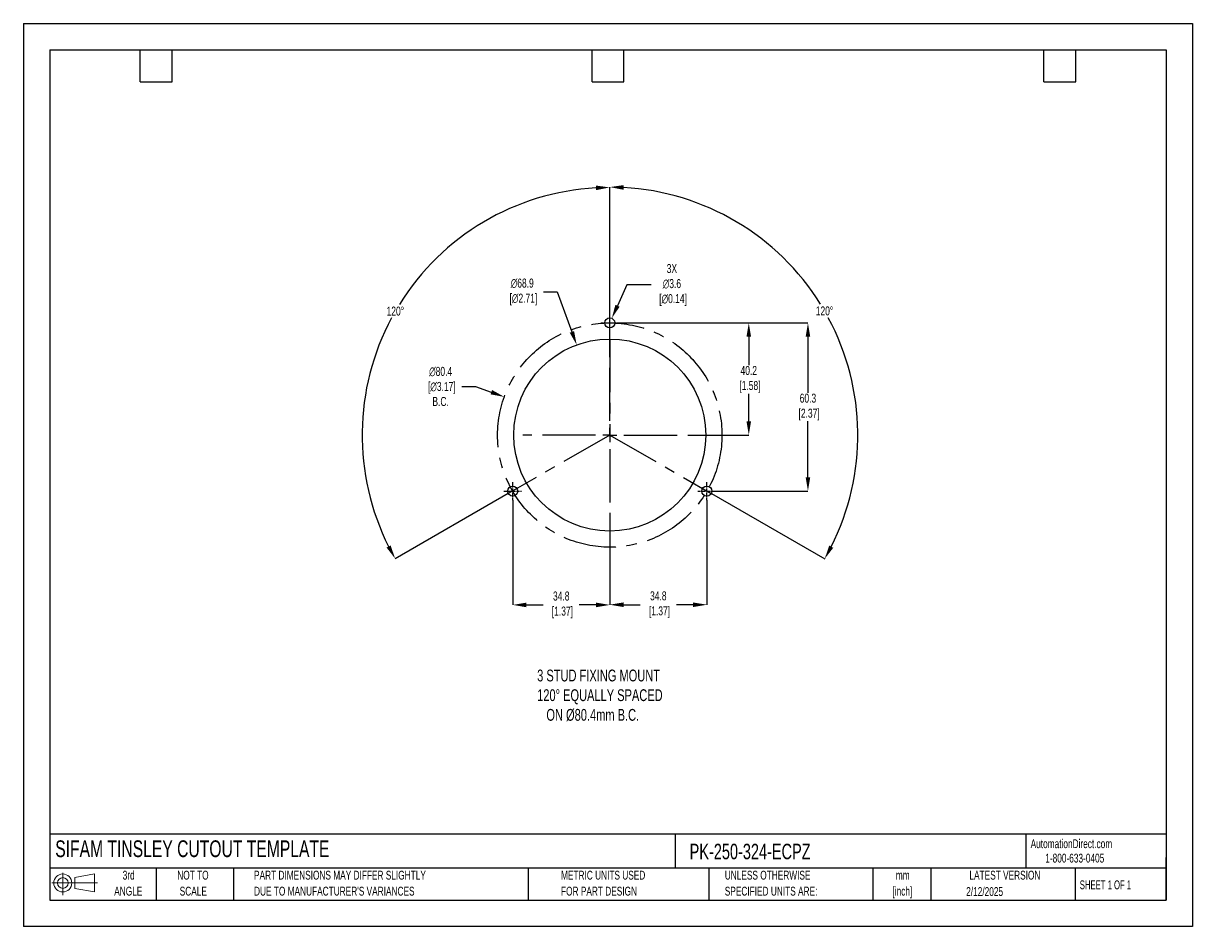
# Model space of a CAD drawing. Header units: millimetres. Extents: x 0 to 419, y 0 to 324.
import ezdxf

# ---------------------------------------------------------------- set-up
doc = ezdxf.new("R2010")
doc.units = ezdxf.units.MM
doc.header["$LTSCALE"] = 1.5
doc.header["$PDSIZE"] = -1
doc.linetypes.add('CENTERX2', pattern=[20.32, 12.7, -2.54, 2.54, -2.54])
for name, color, linetype in [('1', 7, 'Continuous'), ('CENTER', 40, 'CENTERX2'), ('SLD-DEFPOINTS', 7, 'Continuous')]:
    doc.layers.add(name, color=color, linetype=linetype)
doc.layers.add('DIMENSIONS', color=140, linetype='Continuous', lineweight=25)
doc.layers.add('TEXT', color=140, linetype='Continuous', lineweight=25)
doc.styles.add('SLDTEXTSTYLE0', font='TXT', dxfattribs={"width": 0.7})
doc.styles.add('SLDTEXTSTYLE1', font='TXT', dxfattribs={"width": 0.65})
doc.dimstyles.new('SLDDIMSTYLE0', dxfattribs={"dimtxt": 3.237012, "dimasz": 4.953, "dimexe": 0, "dimexo": 0.0625, "dimgap": 0.809253, "dimtad": 0, "dimtih": 1, "dimtoh": 1, "dimrnd": 1e-09, "dimzin": 12, "dimdsep": 46, "dimtxsty": 'SLDTEXTSTYLE0', "dimsah": 1, "dimcen": 0, "dimadec": 0, "dimazin": 3, "dimtfac": 1, "dimtofl": 0, "dimtmove": 0, "dimatfit": 3, "dimfxl": 0, "dimfrac": 2, "dimtolj": 1, "dimtzin": 12, "dimarcsym": 0})

# ---------------------------------------------------------------- blocks, each defined once
blk = doc.blocks.new('Block11')
at = {"color": 7, "linetype": 'Continuous', "lineweight": 18}
for p, q in [((0, 4.32), (16.31, 4.32)), ((3.88, 7.97), (3.88, 0)), ((8.22, 6.25), (15.26, 7.55)), ((8.22, 2.39), (8.22, 6.25)), ((15.26, 7.55), (15.26, 1.1)), ((8.22, 2.39), (15.26, 1.1))]:
    blk.add_line(p, q, dxfattribs=at)
for radius in [3.23, 1.93]:
    blk.add_circle((3.88, 4.32), radius, dxfattribs=at)
blk = doc.blocks.new('Block12')
at = {"layer": 'SLD-DEFPOINTS'}
blk.add_blockref('Block11', (0, 0), dxfattribs=at)
blk = doc.blocks.new('SW_NOTE_0_1')
at = {"layer": 'TEXT', "color": 0, "linetype": 'CENTERX2', "lineweight": 18, "char_height": 3.175, "attachment_point": 2, "style": 'SLDTEXTSTYLE0'}
for s, insert in [('mm', (4.27, 4.09)), ('[inch]', (4.14, -1.64))]:
    blk.add_mtext(s, dxfattribs=dict(at, insert=insert))
blk = doc.blocks.new('SW_NOTE_0_2')
at = {"layer": 'TEXT', "color": 0, "linetype": 'CENTERX2', "lineweight": 18, "char_height": 3.175, "attachment_point": 1, "style": 'SLDTEXTSTYLE0'}
for s, insert in [('UNLESS OTHERWISE', (0, 4.09)), ('SPECIFIED UNITS ARE:', (0, -1.64))]:
    blk.add_mtext(s, dxfattribs=dict(at, insert=insert))
blk = doc.blocks.new('SW_NOTE_0_3')
at = {"layer": 'TEXT', "color": 0, "linetype": 'CENTERX2', "lineweight": 18, "char_height": 3.175, "attachment_point": 1, "style": 'SLDTEXTSTYLE0'}
for s, insert in [('PART DIMENSIONS MAY DIFFER SLIGHTLY', (0, 4.09)), ("DUE TO MANUFACTURER'S VARIANCES", (0, -1.64))]:
    blk.add_mtext(s, dxfattribs=dict(at, insert=insert))
blk = doc.blocks.new('SW_NOTE_0_4')
at = {"layer": 'TEXT', "color": 0, "linetype": 'CENTERX2', "lineweight": 18, "char_height": 3.175, "attachment_point": 2, "style": 'SLDTEXTSTYLE0'}
for s, insert in [('NOT TO', (7.89, 4.09)), ('SCALE', (8.03, -1.64))]:
    blk.add_mtext(s, dxfattribs=dict(at, insert=insert))
blk = doc.blocks.new('SW_NOTE_0_5')
at = {"layer": 'TEXT', "color": 0, "linetype": 'CENTERX2', "lineweight": 18, "char_height": 3.175, "attachment_point": 2, "style": 'SLDTEXTSTYLE0'}
for s, insert in [('3rd', (3.47, 4.09)), ('ANGLE', (3.33, -1.64))]:
    blk.add_mtext(s, dxfattribs=dict(at, insert=insert))
blk = doc.blocks.new('SW_NOTE_0_6')
at = {"layer": 'TEXT', "color": 0, "linetype": 'CENTERX2', "lineweight": 18, "char_height": 3.175, "attachment_point": 1, "style": 'SLDTEXTSTYLE0'}
for s, insert in [('METRIC UNITS USED', (0, 4.09)), ('FOR PART DESIGN', (0, -1.64))]:
    blk.add_mtext(s, dxfattribs=dict(at, insert=insert))
blk = doc.blocks.new('SW_CENTERMARKSYMBOL_0')
at = {"layer": 'CENTER', "color": 0}
for p, q in [((0, 5.08), (0, 31.2)), ((-5.08, 0), (-31.2, 0)), ((0, 0), (-2.54, 0)), ((0, 0), (0, 2.54)), ((0, 0), (0, -2.54)), ((0, 0), (2.54, 0)), ((5.08, 0), (31.2, 0)), ((0, -5.08), (0, -31.2))]:
    blk.add_line(p, q, dxfattribs=at)
blk = doc.blocks.new('*D23')
at = {"layer": 'Defpoints', "color": 0}
for p in [(213.38, 216.45), (248.18, 156.15), (281.22, 156.15)]:
    blk.add_point(p, dxfattribs=at)
at = {"layer": 'DIMENSIONS', "color": 0, "lineweight": -2}
for p, q in [((213.44, 216.45), (281.22, 216.45)), ((281.22, 211.5), (281.22, 191.43)), ((281.22, 161.11), (281.22, 181.18)), ((248.24, 156.15), (281.22, 156.15))]:
    blk.add_line(p, q, dxfattribs=at)
at = {"layer": 'DIMENSIONS', "color": 0}
for points in [[(280.4, 211.5), (282.05, 211.5), (281.22, 216.45)], [(280.4, 161.11), (282.05, 161.11), (281.22, 156.15)]]:
    blk.add_solid(points, dxfattribs=at)
at = {"layer": 'DIMENSIONS', "color": 0, "insert": (281.22, 186.3), "char_height": 3.237, "attachment_point": 5, "style": 'SLDTEXTSTYLE0'}
blk.add_mtext('\\A1;60.3\\P [2.37]', dxfattribs=at)
blk = doc.blocks.new('*D24')
at = {"layer": 'Defpoints', "color": 0}
for p in [(213.38, 216.45), (241.38, 176.25), (260.01, 176.25)]:
    blk.add_point(p, dxfattribs=at)
at = {"layer": 'DIMENSIONS', "color": 0, "lineweight": -2}
for p, q in [((213.44, 216.45), (248.45, 216.45)), ((251.49, 216.45), (260.01, 216.45)), ((260.01, 211.5), (260.01, 201.34)), ((260.01, 181.21), (260.01, 191.09)), ((241.44, 176.25), (260.01, 176.25))]:
    blk.add_line(p, q, dxfattribs=at)
at = {"layer": 'DIMENSIONS', "color": 0}
for points in [[(259.19, 211.5), (260.84, 211.5), (260.01, 216.45)], [(259.19, 181.21), (260.84, 181.21), (260.01, 176.25)]]:
    blk.add_solid(points, dxfattribs=at)
at = {"layer": 'DIMENSIONS', "color": 0, "insert": (260.01, 196.22), "char_height": 3.237, "attachment_point": 5, "style": 'SLDTEXTSTYLE0'}
blk.add_mtext('\\A1;40.2\\P [1.58]', dxfattribs=at)
blk = doc.blocks.new('*D28')
at = {"layer": 'Defpoints', "color": 0}
for p in [(153.14, 244.27), (210.19, 207.25), (210.19, 176.25), (210.19, 176.25), (173.81, 155.29)]:
    blk.add_point(p, dxfattribs=at)
at = {"layer": 'DIMENSIONS', "color": 0, "lineweight": -2}
for p, q in [((210.19, 207.32), (210.19, 265.03)), ((173.75, 155.26), (133.27, 131.93))]:
    blk.add_line(p, q, dxfattribs=at)
for start, end in [(93.1972, 148.1485), (151.7693, 206.7537)]:
    blk.add_arc((210.19, 176.25), 88.77, start, end, dxfattribs=at)
at = {"layer": 'DIMENSIONS', "color": 0}
for points in [[(205.21, 265.71), (205.26, 264.06), (210.19, 265.03)], [(131.64, 136.68), (130.19, 135.9), (133.27, 131.93)]]:
    blk.add_solid(points, dxfattribs=at)
at = {"layer": 'DIMENSIONS', "color": 0, "insert": (133.33, 220.67), "char_height": 3.237, "attachment_point": 5, "style": 'SLDTEXTSTYLE0'}
blk.add_mtext('\\A1;120°', dxfattribs=at)
blk = doc.blocks.new('*D29')
at = {"layer": 'Defpoints', "color": 0}
for p in [(210.19, 207.25), (297.74, 191.74), (210.19, 176.25), (210.19, 176.25), (246.57, 155.29)]:
    blk.add_point(p, dxfattribs=at)
at = {"layer": 'DIMENSIONS', "color": 0, "lineweight": -2}
for p, q in [((210.19, 207.32), (210.19, 265.16)), ((246.62, 155.26), (287.22, 131.87))]:
    blk.add_line(p, q, dxfattribs=at)
for start, end in [(31.8486, 86.8077), (333.2414, 28.2334)]:
    blk.add_arc((210.19, 176.25), 88.91, start, end, dxfattribs=at)
at = {"layer": 'DIMENSIONS', "color": 0}
for points in [[(215.11, 264.2), (215.16, 265.85), (210.19, 265.16)], [(290.3, 135.83), (288.85, 136.62), (287.22, 131.87)]]:
    blk.add_solid(points, dxfattribs=at)
at = {"layer": 'DIMENSIONS', "color": 0, "insert": (287.16, 220.74), "char_height": 3.237, "attachment_point": 5, "style": 'SLDTEXTSTYLE0'}
blk.add_mtext('\\A1;120°', dxfattribs=at)
blk = doc.blocks.new('*D31')
at = {"layer": 'Defpoints', "color": 0}
for p in [(198.33, 208.57), (222.04, 143.93)]:
    blk.add_point(p, dxfattribs=at)
at = {"layer": 'DIMENSIONS', "color": 0, "lineweight": -2}
for p, q in [((186.42, 227.55), (191.37, 227.55)), ((191.37, 227.55), (196.63, 213.22))]:
    blk.add_line(p, q, dxfattribs=at)
at = {"layer": 'DIMENSIONS', "color": 0}
blk.add_solid([(197.4, 213.51), (195.85, 212.94), (198.33, 208.57)], dxfattribs=at)
at = {"layer": 'DIMENSIONS', "color": 0, "insert": (178.81, 227.55), "char_height": 3.237, "attachment_point": 5, "style": 'SLDTEXTSTYLE0'}
blk.add_mtext('\\A1;∅68.9\\P [∅2.71]', dxfattribs=at)
blk = doc.blocks.new('*D32')
at = {"layer": 'Defpoints', "color": 0}
for p in [(210.92, 218.1), (209.45, 214.81)]:
    blk.add_point(p, dxfattribs=at)
at = {"layer": 'DIMENSIONS', "color": 0, "lineweight": -2}
for p, q in [((216.32, 230.08), (212.96, 222.61)), ((225.05, 230.08), (216.32, 230.08))]:
    blk.add_line(p, q, dxfattribs=at)
at = {"layer": 'DIMENSIONS', "color": 0}
blk.add_solid([(212.2, 222.95), (213.71, 222.27), (210.92, 218.1)], dxfattribs=at)
at = {"layer": 'DIMENSIONS', "color": 0, "insert": (232.46, 230.08), "char_height": 3.237, "attachment_point": 5, "style": 'SLDTEXTSTYLE0'}
blk.add_mtext('\\A1;3X\\P∅3.6\\P [∅0.14]', dxfattribs=at)
blk = doc.blocks.new('*D33')
at = {"layer": 'Defpoints', "color": 0}
for p in [(172.39, 189.94), (247.98, 162.57)]:
    blk.add_point(p, dxfattribs=at)
at = {"layer": 'DIMENSIONS', "color": 0, "lineweight": -2}
for p, q in [((157.17, 193.66), (162.12, 193.66)), ((162.12, 193.66), (167.73, 191.63))]:
    blk.add_line(p, q, dxfattribs=at)
at = {"layer": 'DIMENSIONS', "color": 0}
blk.add_solid([(168.01, 192.4), (167.45, 190.85), (172.39, 189.94)], dxfattribs=at)
at = {"layer": 'DIMENSIONS', "color": 0, "insert": (149.56, 193.66), "char_height": 3.237, "attachment_point": 5, "style": 'SLDTEXTSTYLE0'}
blk.add_mtext('\\A1;∅80.4\\P [∅3.17]\\PB.C.', dxfattribs=at)
blk = doc.blocks.new('*D35')
at = {"layer": 'Defpoints', "color": 0}
for p in [(244.99, 152.96), (210.19, 145.06), (210.19, 115.42)]:
    blk.add_point(p, dxfattribs=at)
at = {"layer": 'DIMENSIONS', "color": 0, "lineweight": -2}
for p, q in [((244.99, 152.9), (244.99, 115.42)), ((210.19, 145), (210.19, 115.42)), ((215.14, 115.42), (221.11, 115.42)), ((240.03, 115.42), (234.06, 115.42))]:
    blk.add_line(p, q, dxfattribs=at)
at = {"layer": 'DIMENSIONS', "color": 0}
for points in [[(215.14, 116.24), (215.14, 114.59), (210.19, 115.42)], [(240.03, 116.24), (240.03, 114.59), (244.99, 115.42)]]:
    blk.add_solid(points, dxfattribs=at)
at = {"layer": 'DIMENSIONS', "color": 0, "insert": (227.59, 115.42), "char_height": 3.237, "attachment_point": 5, "style": 'SLDTEXTSTYLE0'}
blk.add_mtext('\\A1;34.8\\P [1.37]', dxfattribs=at)
blk = doc.blocks.new('*D36')
at = {"layer": 'Defpoints', "color": 0}
for p in [(175.39, 152.96), (210.19, 145.06), (210.19, 115.35)]:
    blk.add_point(p, dxfattribs=at)
at = {"layer": 'DIMENSIONS', "color": 0, "lineweight": -2}
for p, q in [((175.39, 152.9), (175.39, 115.35)), ((210.19, 145), (210.19, 115.35)), ((180.34, 115.35), (186.31, 115.35)), ((205.23, 115.35), (199.26, 115.35))]:
    blk.add_line(p, q, dxfattribs=at)
at = {"layer": 'DIMENSIONS', "color": 0}
for points in [[(180.34, 116.17), (180.34, 114.52), (175.39, 115.35)], [(205.23, 116.17), (205.23, 114.52), (210.19, 115.35)]]:
    blk.add_solid(points, dxfattribs=at)
at = {"layer": 'DIMENSIONS', "color": 0, "insert": (192.79, 115.35), "char_height": 3.237, "attachment_point": 5, "style": 'SLDTEXTSTYLE0'}
blk.add_mtext('\\A1;34.8\\P [1.37]', dxfattribs=at)

msp = doc.modelspace()

# ---------------------------------------------------------------- linework, layer by layer
at = {"color": 7, "linetype": 'Continuous'}
for p, q in [((0.004, 323.854), (0.004, 0.004)), ((0.004, 323.854), (419.104, 323.854)), ((419.104, 323.854), (419.104, 0.004)), ((419.104, 0.004), (0.004, 0.004))]:
    msp.add_line(p, q, dxfattribs=at)
at = {"layer": '1', "color": 1, "linetype": 'Continuous'}
for centre, radius in [((210.185, 216.454), 1.8), ((210.185, 176.254), 34.425), ((175.385, 156.154), 1.8), ((244.985, 156.154), 1.8)]:
    msp.add_circle(centre, radius, dxfattribs=at)
at = {"layer": 'CENTER', "ltscale": 0.05}
for p, q in [((210.185, 213.264), (210.185, 219.644)), ((206.995, 216.454), (213.375, 216.454)), ((175.385, 152.964), (175.385, 159.344)), ((244.985, 152.964), (244.985, 159.344)), ((172.195, 156.154), (178.575, 156.154)), ((241.795, 156.154), (248.175, 156.154))]:
    msp.add_line(p, q, dxfattribs=at)
at = {"layer": 'CENTER'}
for p, q in [((210.185, 210.679), (210.185, 176.254)), ((210.185, 176.254), (173.805, 155.291)), ((210.185, 176.254), (246.565, 155.291))]:
    msp.add_line(p, q, dxfattribs=at)
msp.add_circle((210.185, 176.254), 40.2, dxfattribs=at)
at = {"layer": 'TEXT'}
for p, q in [((9.525, 314.325), (409.575, 314.325)), ((9.525, 314.325), (9.525, 9.525)), ((41.91, 302.895), (41.91, 314.325)), ((53.34, 302.895), (53.34, 314.325)), ((203.835, 302.895), (203.835, 314.325)), ((215.265, 302.895), (215.265, 314.325)), ((365.76, 302.895), (365.76, 314.325)), ((377.19, 302.895), (377.19, 314.325)), ((409.575, 314.325), (409.575, 9.525)), ((41.91, 302.895), (53.34, 302.895)), ((203.835, 302.895), (215.265, 302.895)), ((365.76, 302.895), (377.19, 302.895)), ((409.575, 33.189), (9.525, 33.189)), ((233.638, 33.189), (233.638, 20.955)), ((359.363, 33.189), (359.363, 20.955)), ((409.575, 9.525), (409.575, 24.765)), ((409.575, 20.955), (9.525, 20.955)), ((47.625, 20.955), (47.625, 9.525)), ((75.317, 20.955), (75.317, 9.525)), ((180.97, 20.955), (180.97, 9.525)), ((245.67, 20.955), (245.67, 9.525)), ((304.536, 20.955), (304.536, 9.525)), ((325.218, 20.955), (325.218, 9.525)), ((377.023, 20.955), (377.023, 9.525)), ((9.525, 9.525), (409.575, 9.525))]:
    msp.add_line(p, q, dxfattribs=at)

# ---------------------------------------------------------------- block references
at = {"layer": 'CENTER'}
msp.add_blockref('SW_CENTERMARKSYMBOL_0', (210.185, 176.254), dxfattribs=at)
at = {"layer": 'SLD-DEFPOINTS'}
msp.add_blockref('Block12', (10.257, 11.331), dxfattribs=at)
at = {"layer": 'TEXT', "linetype": 'CENTERX2', "lineweight": 18}
for name, p in [('SW_NOTE_0_5', (34.271, 15.953)), ('SW_NOTE_0_4', (52.886, 15.953)), ('SW_NOTE_0_3', (82.679, 15.953)), ('SW_NOTE_0_6', (192.718, 15.953)), ('SW_NOTE_0_2', (251.412, 15.953)), ('SW_NOTE_0_1', (310.929, 15.949))]:
    msp.add_blockref(name, p, dxfattribs=at)

# ---------------------------------------------------------------- texts
at = {"layer": 'DIMENSIONS', "insert": (184.165, 92.16), "char_height": 4.23333, "attachment_point": 1, "style": 'SLDTEXTSTYLE0'}
msp.add_mtext_dynamic_manual_height_columns('3 STUD FIXING MOUNT\\P120%%D EQUALLY SPACED\\P   ON %%C80.4mm B.C.', width=99.50754, gutter_width=21.167, heights=[0], dxfattribs=at)
at = {"layer": 'TEXT', "linetype": 'CENTERX2', "lineweight": 25, "attachment_point": 1, "style": 'SLDTEXTSTYLE0'}
for s, insert, char_height in [('SIFAM TINSLEY CUTOUT TEMPLATE', (11.42, 30.931), 6), ('PK-250-324-ECPZ', (238.812, 29.714), 5.55625)]:
    msp.add_mtext(s, dxfattribs=dict(at, insert=insert, char_height=char_height))
at = {"layer": 'TEXT', "linetype": 'CENTERX2', "lineweight": 18, "char_height": 3.175}
for s, insert, attachment_point, style in [('AutomationDirect.com', (361.042, 31.315), 1, 'SLDTEXTSTYLE0'), ('1-800-633-0405', (366.287, 26.156), 1, 'SLDTEXTSTYLE0'), ('LATEST VERSION', (351.828, 20.046), 2, 'SLDTEXTSTYLE0'), ('2/12/2025', (344.552, 14.161), 2, 'SLDTEXTSTYLE0'), ('SHEET 1 OF 1', (378.662, 16.577), 1, 'SLDTEXTSTYLE1')]:
    msp.add_mtext(s, dxfattribs=dict(at, insert=insert, attachment_point=attachment_point, style=style))

# ---------------------------------------------------------------- dimensions: what is measured, and where the dimension line sits
at = {"layer": 'DIMENSIONS'}
for base, line1, picture, middle in [((153.144, 244.273), ((210.185, 176.254), (173.805, 155.291)), '*D28', (133.326, 220.673)), ((297.735, 191.743), ((210.185, 176.254), (246.565, 155.291)), '*D29', (287.164, 220.742))]:
    dim = msp.add_angular_dim_2l(base=base, line1=line1, line2=((210.185, 207.254), (210.185, 176.254)), dimstyle='SLDDIMSTYLE0', dxfattribs=at)
    dim.commit()
    dim.dimension.update_dxf_attribs({"geometry": picture, "text_midpoint": middle})
for p1, p2, text, picture, middle in [((209.446, 214.813), (210.924, 218.095), '3X\\P<>\\P[]', '*D32', (232.465, 230.075)), ((247.983, 162.566), (172.388, 189.942), '<>\\P[]\\PB.C.', '*D33', (149.564, 193.659))]:
    dim = msp.add_diameter_dim_2p(p1=p1, p2=p2, text=text, dimstyle='SLDDIMSTYLE0', dxfattribs=at)
    dim.commit()
    dim.dimension.update_dxf_attribs({"geometry": picture, "text_midpoint": middle, "dimtype": 163})
dim = msp.add_diameter_dim_2p(p1=(222.0381, 143.9338), p2=(198.3325, 208.5741), text='<>\\P[]', dimstyle='SLDDIMSTYLE0', override={"dimdec": 1}, dxfattribs=at)
dim.commit()
dim.dimension.update_dxf_attribs({"geometry": '*D31', "text_midpoint": (178.8119, 227.5543), "dimtype": 163})
dim = msp.add_linear_dim(base=(281.221, 156.154), p1=(213.375, 216.454), p2=(248.175, 156.154), angle=90, text='<>\\P[]', dimstyle='SLDDIMSTYLE0', dxfattribs=at)
dim.commit()
dim.dimension.update_dxf_attribs({"geometry": '*D23', "text_midpoint": (281.221, 186.304)})
dim = msp.add_linear_dim(base=(260.013, 176.254), p1=(213.375, 216.454), p2=(241.381, 176.254), angle=90, text='<>\\P[]', dimstyle='SLDDIMSTYLE0', override={"dimdec": 1, "dimzin": 4}, dxfattribs=at)
dim.commit()
dim.dimension.update_dxf_attribs({"geometry": '*D24', "text_midpoint": (260.013, 196.215), "dimtype": 160})
for base, p1, picture, middle in [((210.185, 115.349), (175.385, 152.964), '*D36', (192.785, 115.349)), ((210.185, 115.416), (244.985, 152.964), '*D35', (227.585, 115.416))]:
    dim = msp.add_linear_dim(base=base, p1=p1, p2=(210.185, 145.058), text='<>\\P[]', dimstyle='SLDDIMSTYLE0', dxfattribs=at)
    dim.commit()
    dim.dimension.update_dxf_attribs({"geometry": picture, "text_midpoint": middle})

doc.saveas('drawing.dxf')
